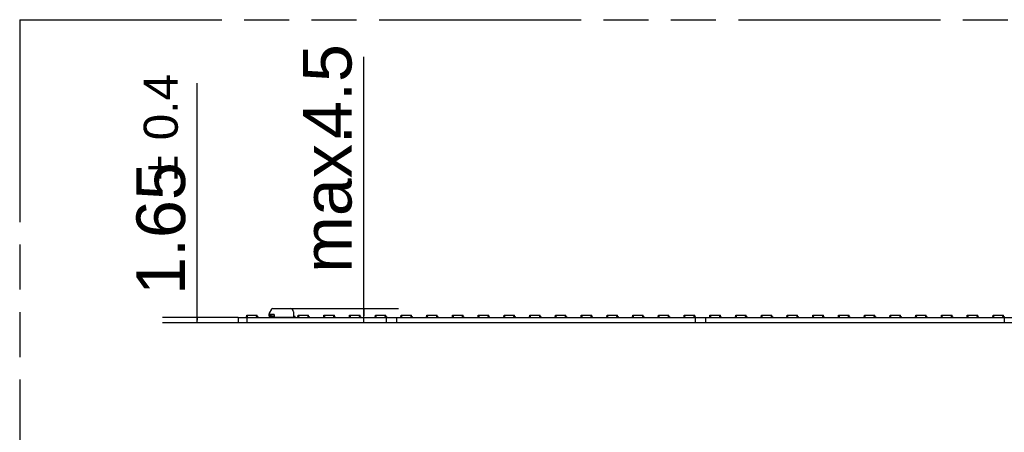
# Model space of a CAD drawing. Header units: millimetres. Extents: x 0 to 210, y 0 to 297.
# Tile 7 of 23: x 50 to 93, y 165 to 183. Entities that reach past the tile are written whole.
import ezdxf

# ---------------------------------------------------------------- set-up
doc = ezdxf.new("R2010")
doc.units = ezdxf.units.MM
doc.header["$LTSCALE"] = 19.36
doc.linetypes.add('PHANTOM', pattern=[0.8, 0.45, -0.05, 0.1, -0.05, 0.1, -0.05])
doc.layers.get('0').update_dxf_attribs({"linetype": 'CONTINUOUS'})
doc.layers.add('DEFAULT_3', color=7, linetype='PHANTOM')
doc.layers.add('Z_DIM_2D', color=7, linetype='CONTINUOUS')
doc.styles.add('TEXTSTYLE_3', font='helveticaneueltw1g-ltcn.otf')
doc.styles.add('TEXTSTYLE_4', font='gdt', dxfattribs={"width": 0.7})
doc.dimstyles.new('DIMSTYLE_3', dxfattribs={"dimtxt": 2.1, "dimasz": 3.5, "dimexe": 1.5, "dimexo": 0, "dimgap": 0.525, "dimtad": 1, "dimlfac": 7.000007, "dimdsep": 46, "dimtxsty": 'TEXTSTYLE_3', "dimblk": '_FILLED', "dimblk1": '_FILLED', "dimblk2": '_FILLED', "dimcen": 0.09, "dimclrt": 5, "dimazin": 2, "dimtol": 1, "dimtp": 0.4, "dimtm": 0.4, "dimtfac": 1, "dimtofl": 0, "dimtmove": 0, "dimatfit": 3, "dimldrblk": '_FILLED', "dimfxl": 0, "dimtolj": 1, "dimarcsym": 0})
doc.dimstyles.new('DIMSTYLE_5', dxfattribs={"dimtxt": 2.1, "dimasz": 3.5, "dimexe": 1.5, "dimexo": 0, "dimgap": 0.525, "dimtad": 1, "dimlfac": 7.000007, "dimdsep": 46, "dimtxsty": 'TEXTSTYLE_3', "dimblk": '_FILLED', "dimblk1": '_FILLED', "dimblk2": '_FILLED', "dimcen": 0.09, "dimclrt": 5, "dimazin": 2, "dimtp": 0.1, "dimtm": 0.1, "dimtfac": 1, "dimtofl": 0, "dimtmove": 0, "dimatfit": 3, "dimldrblk": '_FILLED', "dimfxl": 0, "dimtolj": 1, "dimarcsym": 0})

# ---------------------------------------------------------------- blocks, each defined once
blk = doc.blocks.new('*D10')
at = {"layer": 'Z_DIM_2D', "color": 2, "linetype": 'Continuous', "transparency": 16777216}
for p, q in [((64.958, 169.941), (64.958, 181.077)), ((61.517, 170.252), (66.458, 170.252)), ((64.958, 170.252), (64.958, 169.941)), ((64.958, 169.631), (64.958, 169.941))]:
    blk.add_line(p, q, dxfattribs=at)
at = {"layer": 'Z_DIM_2D', "color": 5, "linetype": 'Continuous', "transparency": 16777216, "style": 'TEXTSTYLE_3'}
for s, p in [('4.5', (64.433, 177.551)), ('max. ', (64.433, 171.784))]:
    blk.add_text(s, height=2.1, rotation=90, dxfattribs=at).set_placement(p)
blk = doc.blocks.new('_FILLED')
at = {"color": 0, "linetype": 'ByBlock'}
blk.add_solid([(0, 0), (-1, 0.125), (-1, -0.125)], dxfattribs=at)
blk = doc.blocks.new('_NONE')
blk = doc.blocks.new('*D11')
at = {"layer": 'Z_DIM_2D', "color": 2, "linetype": 'Continuous', "transparency": 16777216}
for p, q in [((57.784, 169.748), (57.784, 179.956)), ((59.546, 169.866), (56.284, 169.866)), ((57.784, 169.866), (57.784, 169.748)), ((59.546, 169.631), (56.284, 169.631)), ((57.784, 169.631), (57.784, 169.748))]:
    blk.add_line(p, q, dxfattribs=at)
at = {"layer": 'Z_DIM_2D', "color": 5, "linetype": 'Continuous', "transparency": 16777216}
for s, height, style, p in [('0.4', 1.47, 'TEXTSTYLE_3', (56.944, 177.488)), ('1.65', 2.1, 'TEXTSTYLE_3', (57.259, 170.836)), ('`', 1.47, 'TEXTSTYLE_4', (56.944, 175.773))]:
    blk.add_text(s, height=height, rotation=90, dxfattribs=dict(at, style=style)).set_placement(p)

msp = doc.modelspace()

# ---------------------------------------------------------------- linework, layer by layer
at = {"color": 7, "linetype": 'Continuous'}
for p, q in [((60.9768, 170.2163), (60.884, 170.0555)), ((61.0387, 170.252), (61.7887, 170.252)), ((59.5458, 169.8663), (59.5458, 169.6306)), ((59.5458, 169.8663), (139.4886, 169.8663)), ((59.8901, 169.902), (59.8901, 169.8663)), ((59.8901, 169.902), (59.9114, 169.902)), ((59.8973, 169.902), (59.8973, 169.8663)), ((59.9101, 169.8663), (59.9134, 169.9591)), ((59.9134, 169.9591), (60.364, 169.9591)), ((59.9387, 169.6306), (59.9387, 169.8663)), ((60.3134, 169.9591), (60.3126, 169.9377)), ((60.3126, 169.9377), (60.3648, 169.9377)), ((60.3673, 169.8663), (60.364, 169.9591)), ((60.366, 169.902), (60.3873, 169.902)), ((60.3801, 169.902), (60.3801, 169.8663)), ((60.3873, 169.902), (60.3873, 169.8663)), ((60.8744, 169.9377), (60.8744, 170.0197)), ((60.8744, 169.902), (60.8744, 169.8806)), ((60.9887, 169.902), (60.8744, 169.902)), ((60.8744, 169.8806), (60.8887, 169.8663)), ((60.903, 169.9091), (61.103, 169.9091)), ((60.9994, 169.8671), (60.9994, 169.8663)), ((61.0121, 169.9091), (61.0036, 169.9053)), ((61.0065, 169.8686), (61.0065, 169.8663)), ((61.0185, 169.8728), (61.0595, 169.8916)), ((61.0194, 169.8663), (61.0196, 169.8733)), ((61.0744, 169.8949), (61.103, 169.8949)), ((61.103, 169.9967), (61.103, 169.8734)), ((61.103, 169.8734), (61.9316, 169.8734)), ((61.4763, 169.8734), (61.4765, 169.8663)), ((61.4894, 169.8734), (61.4894, 169.8663)), ((61.4965, 169.8734), (61.4965, 169.8663)), ((61.9316, 170.1091), (61.9316, 169.8734)), ((61.9958, 169.902), (61.9316, 169.902)), ((61.9816, 169.8663), (61.9958, 169.8806)), ((61.9958, 169.8806), (61.9958, 169.902)), ((62.1086, 169.902), (62.1086, 169.8663)), ((62.1086, 169.902), (62.1299, 169.902)), ((62.1158, 169.902), (62.1158, 169.8663)), ((62.1286, 169.8663), (62.1319, 169.9591)), ((62.1319, 169.9591), (62.5825, 169.9591)), ((62.5319, 169.9591), (62.5311, 169.9377)), ((62.5311, 169.9377), (62.5833, 169.9377)), ((62.5858, 169.8663), (62.5825, 169.9591)), ((62.5845, 169.902), (62.6058, 169.902)), ((62.5986, 169.902), (62.5986, 169.8663)), ((62.6058, 169.902), (62.6058, 169.8663)), ((63.2179, 169.902), (63.2179, 169.8663)), ((63.2179, 169.902), (63.2391, 169.902)), ((63.225, 169.902), (63.225, 169.8663)), ((63.2379, 169.8663), (63.2411, 169.9591)), ((63.2411, 169.9591), (63.6918, 169.9591)), ((63.6411, 169.9591), (63.6404, 169.9377)), ((63.6404, 169.9377), (63.6925, 169.9377)), ((63.695, 169.8663), (63.6918, 169.9591)), ((63.6938, 169.902), (63.715, 169.902)), ((63.7079, 169.902), (63.7079, 169.8663)), ((63.715, 169.902), (63.715, 169.8663)), ((64.3271, 169.902), (64.3271, 169.8663)), ((64.3271, 169.902), (64.3484, 169.902)), ((64.3343, 169.902), (64.3343, 169.8663)), ((64.3471, 169.8663), (64.3504, 169.9591)), ((64.3504, 169.9591), (64.801, 169.9591)), ((64.7504, 169.9591), (64.7496, 169.9377)), ((64.7496, 169.9377), (64.8018, 169.9377)), ((64.8043, 169.8663), (64.801, 169.9591)), ((64.803, 169.902), (64.8243, 169.902)), ((64.8171, 169.902), (64.8171, 169.8663)), ((64.8243, 169.902), (64.8243, 169.8663)), ((65.4364, 169.902), (65.4364, 169.8663)), ((65.4364, 169.902), (65.4576, 169.902)), ((65.4435, 169.902), (65.4435, 169.8663)), ((65.4564, 169.8663), (65.4596, 169.9591)), ((65.4596, 169.9591), (65.9103, 169.9591)), ((65.8596, 169.9591), (65.8589, 169.9377)), ((65.8589, 169.9377), (65.911, 169.9377)), ((65.9135, 169.8663), (65.9103, 169.9591)), ((65.9123, 169.902), (65.9335, 169.902)), ((65.9244, 169.8663), (65.9244, 169.6306)), ((65.9264, 169.902), (65.9264, 169.8663)), ((65.9335, 169.902), (65.9335, 169.8663)), ((66.3815, 169.6306), (66.3815, 169.8663)), ((66.5457, 169.902), (66.5457, 169.8663)), ((66.5457, 169.902), (66.5669, 169.902)), ((66.5528, 169.902), (66.5528, 169.8663)), ((66.5657, 169.8663), (66.5689, 169.9591)), ((66.5689, 169.9591), (67.0196, 169.9591)), ((66.9689, 169.9591), (66.9681, 169.9377)), ((66.9681, 169.9377), (67.0203, 169.9377)), ((67.0228, 169.8663), (67.0196, 169.9591)), ((67.0215, 169.902), (67.0428, 169.902)), ((67.0357, 169.902), (67.0357, 169.8663)), ((67.0428, 169.902), (67.0428, 169.8663)), ((67.6549, 169.902), (67.6549, 169.8663)), ((67.6549, 169.902), (67.6762, 169.902)), ((67.6621, 169.902), (67.6621, 169.8663)), ((67.6749, 169.8663), (67.6782, 169.9591)), ((67.6782, 169.9591), (68.1288, 169.9591)), ((68.0782, 169.9591), (68.0774, 169.9377)), ((68.0774, 169.9377), (68.1296, 169.9377)), ((68.1321, 169.8663), (68.1288, 169.9591)), ((68.1308, 169.902), (68.1521, 169.902)), ((68.1449, 169.902), (68.1449, 169.8663)), ((68.1521, 169.902), (68.1521, 169.8663)), ((68.7642, 169.902), (68.7642, 169.8663)), ((68.7642, 169.902), (68.7854, 169.902)), ((68.7713, 169.902), (68.7713, 169.8663)), ((68.7842, 169.8663), (68.7874, 169.9591)), ((68.7874, 169.9591), (69.2381, 169.9591)), ((69.1874, 169.9591), (69.1867, 169.9377)), ((69.1867, 169.9377), (69.2388, 169.9377)), ((69.2413, 169.8663), (69.2381, 169.9591)), ((69.2401, 169.902), (69.2613, 169.902)), ((69.2542, 169.902), (69.2542, 169.8663)), ((69.2613, 169.902), (69.2613, 169.8663)), ((69.8734, 169.902), (69.8734, 169.8663)), ((69.8734, 169.902), (69.8947, 169.902)), ((69.8806, 169.902), (69.8806, 169.8663)), ((69.8934, 169.8663), (69.8967, 169.9591)), ((69.8967, 169.9591), (70.3473, 169.9591)), ((70.2967, 169.9591), (70.2959, 169.9377)), ((70.2959, 169.9377), (70.3481, 169.9377)), ((70.3506, 169.8663), (70.3473, 169.9591)), ((70.3493, 169.902), (70.3706, 169.902)), ((70.3634, 169.902), (70.3634, 169.8663)), ((70.3706, 169.902), (70.3706, 169.8663)), ((70.9827, 169.902), (70.9827, 169.8663)), ((70.9827, 169.902), (71.0039, 169.902)), ((70.9898, 169.902), (70.9898, 169.8663)), ((71.0027, 169.8663), (71.0059, 169.9591)), ((71.0059, 169.9591), (71.4566, 169.9591)), ((71.4059, 169.9591), (71.4052, 169.9377)), ((71.4052, 169.9377), (71.4573, 169.9377)), ((71.4598, 169.8663), (71.4566, 169.9591)), ((71.4586, 169.902), (71.4798, 169.902)), ((71.4727, 169.902), (71.4727, 169.8663)), ((71.4798, 169.902), (71.4798, 169.8663)), ((72.0919, 169.902), (72.0919, 169.8663)), ((72.0919, 169.902), (72.1132, 169.902)), ((72.0991, 169.902), (72.0991, 169.8663)), ((72.1119, 169.8663), (72.1152, 169.9591)), ((72.1152, 169.9591), (72.5658, 169.9591)), ((72.5152, 169.9591), (72.5144, 169.9377)), ((72.5144, 169.9377), (72.5666, 169.9377)), ((72.5691, 169.8663), (72.5658, 169.9591)), ((72.5678, 169.902), (72.5891, 169.902)), ((72.5819, 169.902), (72.5819, 169.8663)), ((72.5891, 169.902), (72.5891, 169.8663)), ((73.2012, 169.902), (73.2012, 169.8663)), ((73.2012, 169.902), (73.2224, 169.902)), ((73.2083, 169.902), (73.2083, 169.8663)), ((73.2212, 169.8663), (73.2244, 169.9591)), ((73.2244, 169.9591), (73.6751, 169.9591)), ((73.6244, 169.9591), (73.6237, 169.9377)), ((73.6237, 169.9377), (73.6758, 169.9377)), ((73.6783, 169.8663), (73.6751, 169.9591)), ((73.6771, 169.902), (73.6983, 169.902)), ((73.6912, 169.902), (73.6912, 169.8663)), ((73.6983, 169.902), (73.6983, 169.8663)), ((74.3104, 169.902), (74.3104, 169.8663)), ((74.3104, 169.902), (74.3317, 169.902)), ((74.3176, 169.902), (74.3176, 169.8663)), ((74.3304, 169.8663), (74.3337, 169.9591)), ((74.3337, 169.9591), (74.7843, 169.9591)), ((74.7337, 169.9591), (74.7329, 169.9377)), ((74.7329, 169.9377), (74.7851, 169.9377)), ((74.7876, 169.8663), (74.7843, 169.9591)), ((74.7863, 169.902), (74.8076, 169.902)), ((74.8004, 169.902), (74.8004, 169.8663)), ((74.8076, 169.902), (74.8076, 169.8663)), ((75.4197, 169.902), (75.4197, 169.8663)), ((75.4197, 169.902), (75.4409, 169.902)), ((75.4268, 169.902), (75.4268, 169.8663)), ((75.4397, 169.8663), (75.4429, 169.9591)), ((75.4429, 169.9591), (75.8936, 169.9591)), ((75.8429, 169.9591), (75.8422, 169.9377)), ((75.8422, 169.9377), (75.8943, 169.9377)), ((75.8968, 169.8663), (75.8936, 169.9591)), ((75.8956, 169.902), (75.9168, 169.902)), ((75.9097, 169.902), (75.9097, 169.8663)), ((75.9168, 169.902), (75.9168, 169.8663)), ((76.5289, 169.902), (76.5289, 169.8663)), ((76.5289, 169.902), (76.5502, 169.902)), ((76.5361, 169.902), (76.5361, 169.8663)), ((76.5489, 169.8663), (76.5522, 169.9591)), ((76.5522, 169.9591), (77.0028, 169.9591)), ((76.9522, 169.9591), (76.9514, 169.9377)), ((76.9514, 169.9377), (77.0036, 169.9377)), ((77.0061, 169.8663), (77.0028, 169.9591)), ((77.0048, 169.902), (77.0261, 169.902)), ((77.0189, 169.902), (77.0189, 169.8663)), ((77.0261, 169.902), (77.0261, 169.8663)), ((77.6382, 169.902), (77.6382, 169.8663)), ((77.6382, 169.902), (77.6594, 169.902)), ((77.6453, 169.902), (77.6453, 169.8663)), ((77.6582, 169.8663), (77.6614, 169.9591)), ((77.6614, 169.9591), (78.1121, 169.9591)), ((78.0614, 169.9591), (78.0607, 169.9377)), ((78.0607, 169.9377), (78.1128, 169.9377)), ((78.1153, 169.8663), (78.1121, 169.9591)), ((78.1141, 169.902), (78.1353, 169.902)), ((78.1282, 169.902), (78.1282, 169.8663)), ((78.1353, 169.902), (78.1353, 169.8663)), ((78.7475, 169.902), (78.7475, 169.8663)), ((78.7475, 169.902), (78.7687, 169.902)), ((78.7546, 169.902), (78.7546, 169.8663)), ((78.7675, 169.8663), (78.7707, 169.9591)), ((78.7707, 169.9591), (79.2214, 169.9591)), ((79.1707, 169.9591), (79.1699, 169.9377)), ((79.1699, 169.9377), (79.2221, 169.9377)), ((79.2246, 169.8663), (79.2214, 169.9591)), ((79.2234, 169.902), (79.2446, 169.902)), ((79.2375, 169.902), (79.2375, 169.8663)), ((79.2446, 169.902), (79.2446, 169.8663)), ((79.2458, 169.8663), (79.2458, 169.6306)), ((79.703, 169.6306), (79.703, 169.8663)), ((79.8567, 169.902), (79.8567, 169.8663)), ((79.8567, 169.902), (79.878, 169.902)), ((79.8639, 169.902), (79.8639, 169.8663)), ((79.8767, 169.8663), (79.88, 169.9591)), ((79.88, 169.9591), (80.3306, 169.9591)), ((80.28, 169.9591), (80.2792, 169.9377)), ((80.2792, 169.9377), (80.3314, 169.9377)), ((80.3339, 169.8663), (80.3306, 169.9591)), ((80.3326, 169.902), (80.3539, 169.902)), ((80.3467, 169.902), (80.3467, 169.8663)), ((80.3539, 169.902), (80.3539, 169.8663)), ((80.966, 169.902), (80.966, 169.8663)), ((80.966, 169.902), (80.9872, 169.902)), ((80.9731, 169.902), (80.9731, 169.8663)), ((80.986, 169.8663), (80.9892, 169.9591)), ((80.9892, 169.9591), (81.4399, 169.9591)), ((81.3892, 169.9591), (81.3885, 169.9377)), ((81.3885, 169.9377), (81.4406, 169.9377)), ((81.4431, 169.8663), (81.4399, 169.9591)), ((81.4419, 169.902), (81.4631, 169.902)), ((81.456, 169.902), (81.456, 169.8663)), ((81.4631, 169.902), (81.4631, 169.8663)), ((82.0752, 169.902), (82.0752, 169.8663)), ((82.0752, 169.902), (82.0965, 169.902)), ((82.0824, 169.902), (82.0824, 169.8663)), ((82.0952, 169.8663), (82.0985, 169.9591)), ((82.0985, 169.9591), (82.5491, 169.9591)), ((82.4985, 169.9591), (82.4977, 169.9377)), ((82.4977, 169.9377), (82.5499, 169.9377)), ((82.5524, 169.8663), (82.5491, 169.9591)), ((82.5511, 169.902), (82.5724, 169.902)), ((82.5652, 169.902), (82.5652, 169.8663)), ((82.5724, 169.902), (82.5724, 169.8663)), ((83.1845, 169.902), (83.1845, 169.8663)), ((83.1845, 169.902), (83.2057, 169.902)), ((83.1916, 169.902), (83.1916, 169.8663)), ((83.2045, 169.8663), (83.2077, 169.9591)), ((83.2077, 169.9591), (83.6584, 169.9591)), ((83.6077, 169.9591), (83.607, 169.9377)), ((83.607, 169.9377), (83.6591, 169.9377)), ((83.6616, 169.8663), (83.6584, 169.9591)), ((83.6604, 169.902), (83.6816, 169.902)), ((83.6745, 169.902), (83.6745, 169.8663)), ((83.6816, 169.902), (83.6816, 169.8663)), ((84.2937, 169.902), (84.2937, 169.8663)), ((84.2937, 169.902), (84.315, 169.902)), ((84.3009, 169.902), (84.3009, 169.8663)), ((84.3137, 169.8663), (84.317, 169.9591)), ((84.317, 169.9591), (84.7676, 169.9591)), ((84.717, 169.9591), (84.7162, 169.9377)), ((84.7162, 169.9377), (84.7684, 169.9377)), ((84.7709, 169.8663), (84.7676, 169.9591)), ((84.7696, 169.902), (84.7909, 169.902)), ((84.7837, 169.902), (84.7837, 169.8663)), ((84.7909, 169.902), (84.7909, 169.8663)), ((85.403, 169.902), (85.403, 169.8663)), ((85.403, 169.902), (85.4242, 169.902)), ((85.4101, 169.902), (85.4101, 169.8663)), ((85.423, 169.8663), (85.4262, 169.9591)), ((85.4262, 169.9591), (85.8769, 169.9591)), ((85.8262, 169.9591), (85.8255, 169.9377)), ((85.8255, 169.9377), (85.8776, 169.9377)), ((85.8801, 169.8663), (85.8769, 169.9591)), ((85.8789, 169.902), (85.9001, 169.902)), ((85.893, 169.902), (85.893, 169.8663)), ((85.9001, 169.902), (85.9001, 169.8663)), ((86.5122, 169.902), (86.5122, 169.8663)), ((86.5122, 169.902), (86.5335, 169.902)), ((86.5194, 169.902), (86.5194, 169.8663)), ((86.5322, 169.8663), (86.5355, 169.9591)), ((86.5355, 169.9591), (86.9861, 169.9591)), ((86.9355, 169.9591), (86.9347, 169.9377)), ((86.9347, 169.9377), (86.9869, 169.9377)), ((86.9894, 169.8663), (86.9861, 169.9591)), ((86.9881, 169.902), (87.0094, 169.902)), ((87.0022, 169.902), (87.0022, 169.8663)), ((87.0094, 169.902), (87.0094, 169.8663)), ((87.6215, 169.902), (87.6215, 169.8663)), ((87.6215, 169.902), (87.6427, 169.902)), ((87.6286, 169.902), (87.6286, 169.8663)), ((87.6415, 169.8663), (87.6447, 169.9591)), ((87.6447, 169.9591), (88.0954, 169.9591)), ((88.0447, 169.9591), (88.044, 169.9377)), ((88.044, 169.9377), (88.0961, 169.9377)), ((88.0986, 169.8663), (88.0954, 169.9591)), ((88.0974, 169.902), (88.1186, 169.902)), ((88.1115, 169.902), (88.1115, 169.8663)), ((88.1186, 169.902), (88.1186, 169.8663)), ((88.7307, 169.902), (88.7307, 169.8663)), ((88.7307, 169.902), (88.752, 169.902)), ((88.7379, 169.902), (88.7379, 169.8663)), ((88.7507, 169.8663), (88.754, 169.9591)), ((88.754, 169.9591), (89.2046, 169.9591)), ((89.154, 169.9591), (89.1532, 169.9377)), ((89.1532, 169.9377), (89.2054, 169.9377)), ((89.2079, 169.8663), (89.2046, 169.9591)), ((89.2066, 169.902), (89.2279, 169.902)), ((89.2207, 169.902), (89.2207, 169.8663)), ((89.2279, 169.902), (89.2279, 169.8663)), ((89.84, 169.902), (89.84, 169.8663)), ((89.84, 169.902), (89.8612, 169.902)), ((89.8471, 169.902), (89.8471, 169.8663)), ((89.86, 169.8663), (89.8632, 169.9591)), ((89.8632, 169.9591), (90.3139, 169.9591)), ((90.2632, 169.9591), (90.2625, 169.9377)), ((90.2625, 169.9377), (90.3146, 169.9377)), ((90.3171, 169.8663), (90.3139, 169.9591)), ((90.3159, 169.902), (90.3371, 169.902)), ((90.33, 169.902), (90.33, 169.8663)), ((90.3371, 169.902), (90.3371, 169.8663)), ((90.9493, 169.902), (90.9493, 169.8663)), ((90.9493, 169.902), (90.9705, 169.902)), ((90.9564, 169.902), (90.9564, 169.8663)), ((90.9693, 169.8663), (90.9725, 169.9591)), ((90.9725, 169.9591), (91.4232, 169.9591)), ((91.3725, 169.9591), (91.3717, 169.9377)), ((91.3717, 169.9377), (91.4239, 169.9377)), ((91.4264, 169.8663), (91.4232, 169.9591)), ((91.4252, 169.902), (91.4464, 169.902)), ((91.4393, 169.902), (91.4393, 169.8663)), ((91.4464, 169.902), (91.4464, 169.8663)), ((92.0585, 169.902), (92.0585, 169.8663)), ((92.0585, 169.902), (92.0798, 169.902)), ((92.0657, 169.902), (92.0657, 169.8663)), ((92.0785, 169.8663), (92.0818, 169.9591)), ((92.0818, 169.9591), (92.5324, 169.9591)), ((92.4818, 169.9591), (92.481, 169.9377)), ((92.481, 169.9377), (92.5332, 169.9377)), ((92.5357, 169.8663), (92.5324, 169.9591)), ((92.5344, 169.902), (92.5557, 169.902)), ((92.5485, 169.902), (92.5485, 169.8663)), ((92.5557, 169.902), (92.5557, 169.8663)), ((92.5672, 169.8663), (92.5672, 169.6306)), ((139.4886, 169.6306), (59.5458, 169.6306))]:
    msp.add_line(p, q, dxfattribs=at)
at = {"color": 9, "linetype": 'Continuous'}
for p, q in [((59.9348, 169.9591), (59.9315, 169.8663)), ((60.3459, 169.8663), (60.3434, 169.9377)), ((61.103, 169.9967), (60.8744, 169.9967)), ((61.103, 169.9686), (60.8744, 169.9686)), ((61.0414, 169.8833), (61.0408, 169.8663)), ((61.4551, 169.8663), (61.4549, 169.8734)), ((62.1533, 169.9591), (62.1501, 169.8663)), ((62.5644, 169.8663), (62.5619, 169.9377)), ((63.2625, 169.9591), (63.2593, 169.8663)), ((63.6736, 169.8663), (63.6711, 169.9377)), ((64.3718, 169.9591), (64.3686, 169.8663)), ((64.7829, 169.8663), (64.7804, 169.9377)), ((65.4811, 169.9591), (65.4778, 169.8663)), ((65.8921, 169.8663), (65.8896, 169.9377)), ((66.5903, 169.9591), (66.5871, 169.8663)), ((67.0014, 169.8663), (66.9989, 169.9377)), ((67.6996, 169.9591), (67.6963, 169.8663)), ((68.1106, 169.8663), (68.1081, 169.9377)), ((68.8088, 169.9591), (68.8056, 169.8663)), ((69.2199, 169.8663), (69.2174, 169.9377)), ((69.9181, 169.9591), (69.9148, 169.8663)), ((70.3291, 169.8663), (70.3267, 169.9377)), ((71.0273, 169.9591), (71.0241, 169.8663)), ((71.4384, 169.8663), (71.4359, 169.9377)), ((72.1366, 169.9591), (72.1333, 169.8663)), ((72.5477, 169.8663), (72.5452, 169.9377)), ((73.2458, 169.9591), (73.2426, 169.8663)), ((73.6569, 169.8663), (73.6544, 169.9377)), ((74.3551, 169.9591), (74.3519, 169.8663)), ((74.7662, 169.8663), (74.7637, 169.9377)), ((75.4643, 169.9591), (75.4611, 169.8663)), ((75.8754, 169.8663), (75.8729, 169.9377)), ((76.5736, 169.9591), (76.5704, 169.8663)), ((76.9847, 169.8663), (76.9822, 169.9377)), ((77.6829, 169.9591), (77.6796, 169.8663)), ((78.0939, 169.8663), (78.0914, 169.9377)), ((78.7921, 169.9591), (78.7889, 169.8663)), ((79.2032, 169.8663), (79.2007, 169.9377)), ((79.9014, 169.9591), (79.8981, 169.8663)), ((80.3124, 169.8663), (80.3099, 169.9377)), ((81.0106, 169.9591), (81.0074, 169.8663)), ((81.4217, 169.8663), (81.4192, 169.9377)), ((82.1199, 169.9591), (82.1166, 169.8663)), ((82.5309, 169.8663), (82.5285, 169.9377)), ((83.2291, 169.9591), (83.2259, 169.8663)), ((83.6402, 169.8663), (83.6377, 169.9377)), ((84.3384, 169.9591), (84.3351, 169.8663)), ((84.7495, 169.8663), (84.747, 169.9377)), ((85.4476, 169.9591), (85.4444, 169.8663)), ((85.8587, 169.8663), (85.8562, 169.9377)), ((86.5569, 169.9591), (86.5537, 169.8663)), ((86.968, 169.8663), (86.9655, 169.9377)), ((87.6662, 169.9591), (87.6629, 169.8663)), ((88.0772, 169.8663), (88.0747, 169.9377)), ((88.7754, 169.9591), (88.7722, 169.8663)), ((89.1865, 169.8663), (89.184, 169.9377)), ((89.8847, 169.9591), (89.8814, 169.8663)), ((90.2957, 169.8663), (90.2932, 169.9377)), ((90.9939, 169.9591), (90.9907, 169.8663)), ((91.405, 169.8663), (91.4025, 169.9377)), ((92.1032, 169.9591), (92.0999, 169.8663)), ((92.5142, 169.8663), (92.5117, 169.9377))]:
    msp.add_line(p, q, dxfattribs=at)
at = {"color": 7, "linetype": 'Continuous'}
for centre, radius, start, end in [((61.0387, 170.1806), 0.0714, 90, 150), ((61.7887, 170.1091), 0.1429, 0, 90), ((60.9458, 170.0197), 0.0714, 150, 180), ((60.903, 169.9377), 0.0286, 180, 270), ((60.9887, 169.9377), 0.0357, 270, 294.62746), ((60.9887, 169.9377), 0.0714, 270, 294.62746), ((61.0744, 169.8591), 0.0357, 90, 114.62746), ((61.8816, 169.9377), 0.0714, 244.15919, 270)]:
    msp.add_arc(centre, radius, start, end, dxfattribs=at)
at = {"layer": 'DEFAULT_3', "color": 91, "linetype": 'PHANTOM', "true_color": 0x80ff80}
for q in [(50.1286, 132.68), (150.1286, 182.68)]:
    msp.add_line((50.1286, 182.68), q, dxfattribs=at)

# ---------------------------------------------------------------- dimensions: what is measured, and where the dimension line sits
at = {"layer": 'Z_DIM_2D', "color": 2, "linetype": 'Continuous'}
dim = msp.add_linear_dim(base=(64.9582, 170.252), p1=(65.9244, 169.6306), p2=(61.5173, 170.252), angle=90, text='max. <>', dimstyle='DIMSTYLE_5', override={"dimblk1": 'NONE', "dimblk2": 'NONE', "dimsah": 1}, dxfattribs=at)
dim.commit()
dim.dimension.update_dxf_attribs({"geometry": '*D10', "text_midpoint": (64.9582, 176.4308), "dimtype": 160})
dim = msp.add_linear_dim(base=(57.7837, 169.6306), p1=(59.5458, 169.8663), p2=(59.5458, 169.6306), angle=270, dimstyle='DIMSTYLE_3', override={"dimblk1": 'NONE', "dimblk2": 'NONE', "dimsah": 1}, dxfattribs=at)
dim.commit()
dim.dimension.update_dxf_attribs({"geometry": '*D11', "text_midpoint": (57.7837, 175.3964), "dimtype": 160})

doc.saveas('drawing.dxf')
